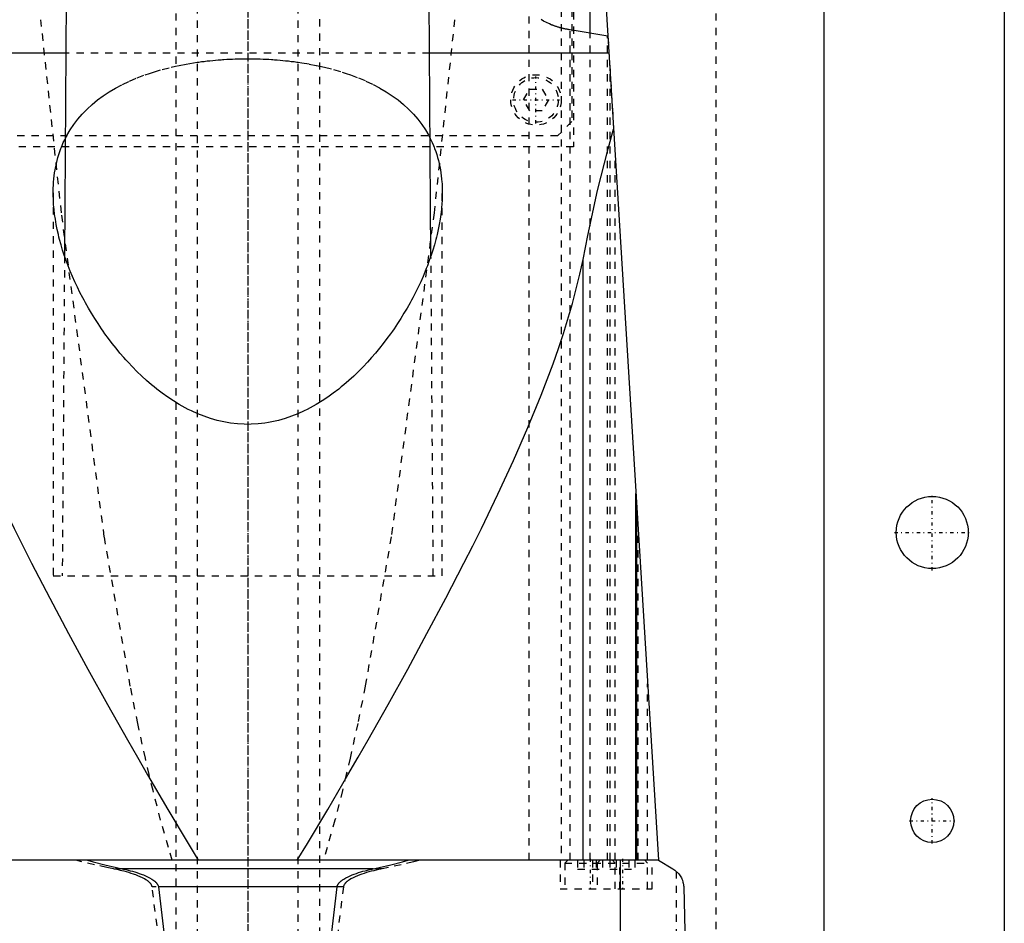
# Model space of a CAD drawing. Extents: x -105 to 105, y -97 to 359.
# Tile 6 of 9: x -32 to 105, y 68 to 194. Entities that reach past the tile are written whole.
import ezdxf

# ---------------------------------------------------------------- set-up
doc = ezdxf.new("R2010")
doc.units = 0
doc.linetypes.add('CENTER', pattern=[1.5, 0.45, -0.5, 0.05, -0.5])
doc.linetypes.add('DASHED', pattern=[2, 1, -1])
for name, color, linetype in [('AM_0', 7, 'CONTINUOUS'), ('AM_3', 7, 'DASHED'), ('AM_7', 7, 'CENTER')]:
    doc.layers.add(name, color=color, linetype=linetype)

msp = doc.modelspace()

# ---------------------------------------------------------------- linework, layer by layer
at = {"layer": 'AM_0', "color": 7, "linetype": 'CONTINUOUS'}
for p, q in [((105, 311.5), (105, 21.5)), ((80, 30), (80, 291.5)), ((47, 240), (57, 77.05)), ((47.5, 191.75), (47.5, 200.01)), ((-25.18, 196.5), (-25.43, 160.87)), ((25.43, 160.87), (25.18, 196.5)), ((49.99, 191.33), (44.74, 192.21)), ((-25.23, 189), (-50.13, 189)), ((50.13, 189), (25.23, 189)), ((46.53, 77.05), (46.53, 160.38)), ((53.88, 77.05), (53.88, 127.93)), ((54, 77.05), (54, 125.94)), ((57, 77.05), (-57, 77.05)), ((51.74, 16.5), (51.74, 77.05)), ((57, 77.05), (59, 75.85)), ((17.41, 75.85), (-17.41, 75.85)), ((12.4, 73.35), (-12.4, 73.35)), ((60.5, 73.35), (62, 16.5))]:
    msp.add_line(p, q, dxfattribs=at)
for points in [[(44.74, 192.21, 0), (44.69, 192.22, 0), (44.6, 192.24, 0), (44.5, 192.26, 0), (44.45, 192.27, 0), (44.4, 192.27, 0), (44.31, 192.29, 0), (44.21, 192.31, 0), (44.11, 192.33, 0), (44.02, 192.35, 0), (43.92, 192.37, 0), (43.88, 192.38, 0), (43.83, 192.4, 0), (43.74, 192.42, 0), (43.65, 192.44, 0), (43.55, 192.46, 0), (43.46, 192.49, 0), (43.37, 192.51, 0), (43.33, 192.52, 0), (43.28, 192.54, 0), (43.2, 192.56, 0), (43.11, 192.59, 0), (43.06, 192.6, 0), (43.02, 192.61, 0), (42.94, 192.64, 0), (42.85, 192.67, 0), (42.81, 192.68, 0), (42.77, 192.69, 0), (42.68, 192.72, 0), (42.6, 192.75, 0), (42.52, 192.78, 0), (42.44, 192.81, 0), (42.36, 192.83, 0), (42.32, 192.85, 0), (42.28, 192.86, 0), (42.2, 192.89, 0), (42.12, 192.92, 0), (41.86, 193.03, 0), (41.45, 193.22, 0), (41.06, 193.43, 0), (40.7, 193.65, 0)], [(46.53, 160.38, 0), (47.19, 163.67, 0), (48.56, 169.92, 0), (50.02, 175.73, 0), (50.78, 178.45, 0)], [(-27, 169.6, 0), (-27, 169.81, 0), (-26.99, 170.24, 0), (-26.97, 170.67, 0), (-26.96, 170.89, 0), (-26.94, 171.1, 0), (-26.91, 171.53, 0), (-26.86, 171.96, 0), (-26.8, 172.39, 0), (-26.73, 172.82, 0), (-26.65, 173.25, 0), (-26.61, 173.46, 0), (-26.56, 173.67, 0), (-26.46, 174.1, 0), (-26.34, 174.52, 0), (-26.22, 174.93, 0), (-26.08, 175.35, 0), (-25.93, 175.76, 0), (-25.85, 175.96, 0), (-25.77, 176.16, 0), (-25.6, 176.57, 0), (-25.41, 176.96, 0), (-25.31, 177.16, 0)], [(25.31, 177.16, 0), (25.41, 176.97, 0), (25.6, 176.57, 0), (25.77, 176.17, 0), (25.85, 175.96, 0), (25.93, 175.76, 0), (26.08, 175.35, 0), (26.22, 174.94, 0), (26.34, 174.52, 0), (26.46, 174.1, 0), (26.56, 173.68, 0), (26.61, 173.46, 0), (26.65, 173.25, 0), (26.73, 172.82, 0), (26.8, 172.4, 0), (26.86, 171.97, 0), (26.91, 171.54, 0), (26.94, 171.11, 0), (26.96, 170.89, 0), (26.97, 170.67, 0), (26.99, 170.24, 0), (27, 169.81, 0), (27, 169.6, 0)], [(27, 169.6, 0), (27, 169.28, 0), (26.98, 168.63, 0), (26.94, 167.97, 0), (26.91, 167.64, 0), (26.88, 167.3, 0), (26.8, 166.62, 0), (26.7, 165.94, 0), (26.58, 165.24, 0), (26.44, 164.54, 0), (26.28, 163.83, 0), (26.2, 163.47, 0), (26.11, 163.12, 0), (25.91, 162.4, 0), (25.69, 161.67, 0), (25.46, 160.95, 0), (25.2, 160.22, 0), (24.93, 159.48, 0), (24.78, 159.11, 0), (24.64, 158.75, 0), (24.33, 158.01, 0), (24, 157.28, 0), (23.83, 156.91, 0), (23.65, 156.54, 0), (23.29, 155.81, 0), (22.91, 155.07, 0), (22.72, 154.71, 0), (22.52, 154.34, 0), (22.11, 153.62, 0), (21.68, 152.9, 0), (21.24, 152.18, 0), (20.78, 151.47, 0), (20.31, 150.77, 0), (20.07, 150.42, 0), (19.82, 150.07, 0), (19.32, 149.39, 0), (18.81, 148.71, 0), (18.28, 148.05, 0), (17.74, 147.39, 0), (17.19, 146.75, 0), (16.9, 146.43, 0), (16.61, 146.11, 0), (16.01, 145.47, 0), (15.38, 144.83, 0), (14.72, 144.2, 0), (14.04, 143.58, 0), (13.34, 142.97, 0), (12.98, 142.68, 0), (12.62, 142.38, 0), (11.87, 141.81, 0), (11.1, 141.26, 0), (10.31, 140.74, 0), (9.5, 140.25, 0), (8.67, 139.79, 0), (8.25, 139.57, 0), (7.82, 139.36, 0), (6.95, 138.97, 0), (6.07, 138.62, 0), (5.17, 138.31, 0), (4.26, 138.05, 0), (3.33, 137.83, 0), (2.86, 137.75, 0), (2.39, 137.67, 0), (1.44, 137.56, 0), (0.48, 137.51, 0), (0, 137.5, 0), (-0.48, 137.51, 0), (-1.44, 137.56, 0), (-2.39, 137.67, 0), (-2.86, 137.75, 0), (-3.33, 137.83, 0), (-4.26, 138.05, 0), (-5.17, 138.31, 0), (-6.07, 138.62, 0), (-6.95, 138.97, 0), (-7.82, 139.36, 0), (-8.25, 139.57, 0), (-8.67, 139.79, 0), (-9.5, 140.25, 0), (-10.31, 140.74, 0), (-11.1, 141.26, 0), (-11.87, 141.81, 0), (-12.62, 142.38, 0), (-12.98, 142.68, 0), (-13.34, 142.97, 0), (-14.04, 143.58, 0), (-14.72, 144.2, 0), (-15.38, 144.83, 0), (-16.01, 145.47, 0), (-16.61, 146.11, 0), (-16.9, 146.43, 0), (-17.19, 146.75, 0), (-17.74, 147.39, 0), (-18.28, 148.05, 0), (-18.81, 148.71, 0), (-19.32, 149.39, 0), (-19.82, 150.07, 0), (-20.07, 150.42, 0), (-20.31, 150.77, 0), (-20.78, 151.47, 0), (-21.24, 152.18, 0), (-21.68, 152.9, 0), (-22.11, 153.62, 0), (-22.52, 154.34, 0), (-22.72, 154.71, 0), (-22.91, 155.07, 0), (-23.29, 155.81, 0), (-23.65, 156.54, 0), (-23.83, 156.91, 0), (-24, 157.28, 0), (-24.33, 158.01, 0), (-24.64, 158.75, 0), (-24.78, 159.11, 0), (-24.93, 159.48, 0), (-25.2, 160.22, 0), (-25.46, 160.95, 0), (-25.69, 161.67, 0), (-25.91, 162.4, 0), (-26.11, 163.12, 0), (-26.2, 163.47, 0), (-26.28, 163.83, 0), (-26.44, 164.54, 0), (-26.58, 165.24, 0), (-26.7, 165.94, 0), (-26.8, 166.62, 0), (-26.88, 167.3, 0), (-26.91, 167.64, 0), (-26.94, 167.97, 0), (-26.98, 168.63, 0), (-27, 169.28, 0), (-27, 169.6, 0)], [(-46.53, 160.38, 0), (-46.11, 158.34, 0), (-45.07, 154.24, 0), (-43.83, 150.11, 0), (-43.13, 148.01, 0), (-42.38, 145.88, 0), (-40.73, 141.53, 0), (-38.89, 137.05, 0), (-36.88, 132.47, 0), (-34.72, 127.8, 0), (-32.42, 123.04, 0), (-31.22, 120.64, 0), (-30, 118.23, 0), (-27.48, 113.37, 0), (-24.87, 108.47, 0), (-22.2, 103.56, 0), (-19.47, 98.65, 0), (-16.7, 93.75, 0), (-15.31, 91.32, 0), (-13.91, 88.89, 0), (-11.1, 84.09, 0), (-8.29, 79.37, 0), (-6.87, 77.05, 0)], [(6.87, 77.05, 0), (8.29, 79.37, 0), (11.1, 84.09, 0), (13.91, 88.89, 0), (15.31, 91.32, 0), (16.7, 93.75, 0), (19.47, 98.65, 0), (22.2, 103.56, 0), (24.87, 108.47, 0), (27.48, 113.37, 0), (30, 118.23, 0), (31.22, 120.64, 0), (32.42, 123.04, 0), (34.72, 127.8, 0), (36.88, 132.47, 0), (38.89, 137.05, 0), (40.73, 141.53, 0), (42.38, 145.88, 0), (43.13, 148.01, 0), (43.83, 150.11, 0), (45.07, 154.24, 0), (46.11, 158.34, 0), (46.53, 160.38, 0)], [(-22.25, 77.05, 0), (-21.46, 76.83, 0), (-19.85, 76.41, 0), (-18.23, 76.03, 0), (-17.41, 75.85, 0)], [(17.41, 75.85, 0), (18.23, 76.03, 0), (19.85, 76.41, 0), (21.46, 76.83, 0), (22.25, 77.05, 0)], [(-17.41, 75.85, 0), (-17.25, 75.82, 0), (-16.93, 75.75, 0), (-16.61, 75.67, 0), (-16.46, 75.63, 0), (-16.3, 75.59, 0), (-15.99, 75.51, 0), (-15.68, 75.41, 0), (-15.38, 75.32, 0), (-15.08, 75.22, 0), (-14.78, 75.11, 0), (-14.64, 75.06, 0), (-14.49, 75, 0), (-14.21, 74.88, 0), (-13.92, 74.75, 0), (-13.62, 74.59, 0), (-13.33, 74.43, 0), (-13.17, 74.32, 0), (-13.13, 74.29, 0), (-13.08, 74.26, 0), (-13.06, 74.24, 0), (-13.04, 74.22, 0), (-12.99, 74.19, 0), (-12.95, 74.16, 0), (-12.93, 74.14, 0), (-12.91, 74.12, 0), (-12.87, 74.09, 0), (-12.83, 74.05, 0), (-12.81, 74.04, 0), (-12.79, 74.02, 0), (-12.75, 73.98, 0), (-12.72, 73.94, 0), (-12.68, 73.9, 0), (-12.65, 73.86, 0), (-12.61, 73.82, 0), (-12.6, 73.8, 0), (-12.58, 73.78, 0), (-12.55, 73.73, 0), (-12.52, 73.68, 0), (-12.49, 73.63, 0), (-12.47, 73.58, 0), (-12.45, 73.53, 0), (-12.44, 73.51, 0), (-12.43, 73.48, 0), (-12.41, 73.43, 0), (-12.41, 73.4, 0), (-12.41, 73.39, 0), (-12.4, 73.38, 0), (-12.4, 73.38, 0), (-12.4, 73.37, 0), (-12.4, 73.36, 0), (-12.4, 73.35, 0), (-12.4, 73.35, 0)], [(12.4, 73.35, 0), (12.4, 73.35, 0), (12.4, 73.36, 0), (12.4, 73.37, 0), (12.4, 73.38, 0), (12.4, 73.38, 0), (12.41, 73.39, 0), (12.41, 73.4, 0), (12.41, 73.43, 0), (12.43, 73.48, 0), (12.44, 73.51, 0), (12.45, 73.53, 0), (12.47, 73.58, 0), (12.49, 73.63, 0), (12.52, 73.68, 0), (12.55, 73.73, 0), (12.58, 73.78, 0), (12.6, 73.8, 0), (12.61, 73.82, 0), (12.65, 73.86, 0), (12.68, 73.9, 0), (12.72, 73.94, 0), (12.75, 73.98, 0), (12.79, 74.02, 0), (12.81, 74.04, 0), (12.83, 74.05, 0), (12.87, 74.09, 0), (12.91, 74.12, 0), (12.93, 74.14, 0), (12.95, 74.16, 0), (12.99, 74.19, 0), (13.04, 74.22, 0), (13.06, 74.24, 0), (13.08, 74.26, 0), (13.13, 74.29, 0), (13.17, 74.32, 0), (13.33, 74.43, 0), (13.62, 74.59, 0), (13.92, 74.75, 0), (14.21, 74.88, 0), (14.49, 75, 0), (14.64, 75.06, 0), (14.78, 75.11, 0), (15.08, 75.22, 0), (15.38, 75.32, 0), (15.68, 75.41, 0), (15.99, 75.51, 0), (16.3, 75.59, 0), (16.46, 75.63, 0), (16.61, 75.67, 0), (16.93, 75.75, 0), (17.25, 75.82, 0), (17.41, 75.85, 0)], [(59, 75.85, 0), (59.29, 75.66, 0), (59.83, 75.14, 0), (60.11, 74.74, 0), (60.18, 74.6, 0), (60.25, 74.45, 0), (60.29, 74.36, 0), (60.33, 74.26, 0), (60.4, 74.02, 0), (60.44, 73.85, 0), (60.45, 73.79, 0), (60.46, 73.73, 0), (60.47, 73.69, 0), (60.47, 73.65, 0), (60.48, 73.61, 0), (60.48, 73.59, 0), (60.48, 73.57, 0), (60.49, 73.57, 0), (60.49, 73.56, 0), (60.49, 73.54, 0), (60.49, 73.52, 0), (60.49, 73.5, 0), (60.49, 73.48, 0), (60.49, 73.45, 0), (60.5, 73.44, 0), (60.5, 73.43, 0), (60.5, 73.41, 0), (60.5, 73.41, 0), (60.5, 73.4, 0), (60.5, 73.4, 0), (60.5, 73.4, 0), (60.5, 73.39, 0), (60.5, 73.39, 0), (60.5, 73.38, 0), (60.5, 73.38, 0), (60.5, 73.37, 0), (60.5, 73.37, 0), (60.5, 73.37, 0), (60.5, 73.36, 0), (60.5, 73.35, 0), (60.5, 73.35, 0)], [(-12.4, 73.35, 0), (-10.36, 56.04, 0)], [(10.36, 56.04, 0), (12.4, 73.35, 0)]]:
    msp.add_polyline3d(points, dxfattribs=at)
for centre, radius in [((95, 122.5), 5), ((95, 82.5), 3)]:
    msp.add_circle(centre, radius, dxfattribs=at)
at = {"layer": 'AM_3', "color": 6, "linetype": 'DASHED'}
for p, q in [((-7, 307.5), (-7, -77.5)), ((7, -77.5), (7, 307.5)), ((65, 37.5), (65, 292.5)), ((43.5, 247.02), (43.5, 77.05)), ((45, 245.02), (45, 179.5)), ((45.21, 244.67), (45.21, 176)), ((-10, 212.5), (-10, -25.3)), ((10, -25.3), (10, 212.5)), ((39, 196.08), (39, 77.05)), ((44.74, 77.05), (44.74, 192.21)), ((47.5, 77.05), (47.5, 191.75)), ((49.95, 77.05), (49.95, 191.34)), ((49.99, 191.33), (50.78, 178.45)), ((25.23, 189), (-25.23, 189)), ((50.31, 77.05), (50.31, 186.12)), ((38.27, 182.5), (39.13, 184)), ((39.13, 184), (40.87, 184)), ((40.87, 184), (41.73, 182.5)), ((39.13, 181), (38.27, 182.5)), ((41.73, 182.5), (40.87, 181)), ((40.87, 181), (39.13, 181)), ((45, 179.5), (43, 177.5)), ((43, 177.5), (-43, 177.5)), ((45.21, 176), (-45.21, 176)), ((51, 77.05), (51, 174.82)), ((-27, 169.6), (-27, 116.5)), ((27, 116.5), (27, 169.6)), ((-25.43, 160.87), (-25.75, 116.5)), ((25.75, 116.5), (25.43, 160.87)), ((54.2, 77.05), (54.2, 122.75)), ((-27, 116.5), (27, 116.5)), ((55.5, 77.05), (55.5, 101.49)), ((43.35, 77.05), (43.35, 73.05)), ((44.4, 77.05), (44, 76.65)), ((44, 76.65), (44, 73.05)), ((44, 76.65), (55.5, 76.65)), ((45.77, 77.05), (45.77, 75.8)), ((46.63, 77.05), (46.63, 75.8)), ((47.85, 77.05), (47.85, 73.05)), ((48.37, 77.05), (48.37, 75.8)), ((48.9, 77.05), (48.5, 76.65)), ((48.5, 76.65), (48.5, 73.05)), ((49.23, 77.05), (49.23, 75.8)), ((50.27, 77.05), (50.27, 75.8)), ((51, 76.65), (50.6, 77.05)), ((51, 73.05), (51, 76.65)), ((51.13, 77.05), (51.13, 75.8)), ((51.65, 73.05), (51.65, 77.05)), ((52.87, 77.05), (52.87, 75.8)), ((53.73, 77.05), (53.73, 75.8)), ((55.5, 76.65), (55.1, 77.05)), ((55.5, 73.05), (55.5, 76.65)), ((56.15, 73.05), (56.15, 77.05)), ((18.65, 75.85), (-18.65, 75.85)), ((45.77, 75.8), (49.23, 75.8)), ((50.27, 75.8), (53.73, 75.8)), ((59.5, 16.5), (59.5, 75.49)), ((13.28, 73.35), (-13.28, 73.35)), ((43.35, 73.05), (56.15, 73.05))]:
    msp.add_line(p, q, dxfattribs=at)
for points in [[(-10.49, 77.05, 0), (-11.02, 78.81, 0), (-12.09, 82.59, 0), (-13.15, 86.72, 0), (-13.68, 88.91, 0), (-14.21, 91.19, 0), (-15.26, 96.01, 0), (-16.3, 101.17, 0), (-19.91, 121.9, 0), (-25.86, 166.85, 0), (-28.71, 193.62, 0)], [(28.71, 193.62, 0), (25.86, 166.85, 0), (19.91, 121.9, 0), (16.3, 101.17, 0), (15.26, 96.01, 0), (14.21, 91.19, 0), (13.68, 88.91, 0), (13.15, 86.72, 0), (12.09, 82.59, 0), (11.02, 78.81, 0), (10.49, 77.05, 0)], [(-10.01, 187.18, 0), (-9.52, 187.29, 0), (-8.53, 187.48, 0), (-7.52, 187.65, 0), (-7.01, 187.73, 0)], [(-7.01, 187.73, 0), (-6.81, 187.75, 0), (-6.43, 187.81, 0), (-6.04, 187.85, 0), (-5.85, 187.88, 0), (-5.65, 187.9, 0), (-5.26, 187.94, 0), (-4.87, 187.98, 0), (-4.48, 188.02, 0), (-4.09, 188.05, 0), (-3.7, 188.08, 0), (-3.5, 188.1, 0), (-3.31, 188.11, 0), (-2.92, 188.13, 0), (-2.52, 188.16, 0), (-2.13, 188.17, 0), (-1.74, 188.19, 0), (-1.35, 188.2, 0), (-1.16, 188.21, 0), (-0.97, 188.21, 0), (-0.58, 188.22, 0), (-0.19, 188.22, 0), (0, 188.22, 0)], [(0, 188.22, 0), (0.19, 188.22, 0), (0.58, 188.22, 0), (0.96, 188.21, 0), (1.16, 188.21, 0), (1.35, 188.2, 0), (1.74, 188.19, 0), (2.13, 188.17, 0), (2.52, 188.16, 0), (2.91, 188.14, 0), (3.3, 188.11, 0), (3.5, 188.1, 0), (3.69, 188.08, 0), (4.09, 188.05, 0), (4.48, 188.02, 0), (4.87, 187.98, 0), (5.26, 187.94, 0), (5.65, 187.9, 0), (5.84, 187.88, 0), (6.04, 187.85, 0), (6.43, 187.81, 0), (6.81, 187.75, 0), (7.01, 187.73, 0)], [(7.01, 187.73, 0), (7.52, 187.65, 0), (8.53, 187.48, 0), (9.52, 187.29, 0), (10.01, 187.18, 0)], [(-25.31, 177.16, 0), (-25.11, 177.56, 0), (-24.65, 178.34, 0), (-24.14, 179.1, 0), (-23.87, 179.47, 0), (-23.58, 179.84, 0), (-22.97, 180.54, 0), (-22.31, 181.22, 0), (-21.61, 181.87, 0), (-20.85, 182.49, 0), (-20.06, 183.07, 0), (-19.65, 183.35, 0), (-19.22, 183.62, 0), (-18.34, 184.14, 0), (-17.4, 184.64, 0), (-16.4, 185.12, 0), (-15.34, 185.57, 0), (-14.24, 185.99, 0), (-13.66, 186.18, 0), (-13.08, 186.37, 0), (-11.88, 186.72, 0), (-10.64, 187.04, 0), (-10.01, 187.18, 0)], [(10.01, 187.18, 0), (10.65, 187.04, 0), (11.89, 186.72, 0), (13.09, 186.37, 0), (13.68, 186.18, 0), (14.25, 185.98, 0), (15.35, 185.56, 0), (16.41, 185.12, 0), (17.4, 184.64, 0), (18.33, 184.15, 0), (19.21, 183.63, 0), (19.64, 183.35, 0), (20.06, 183.07, 0), (20.86, 182.49, 0), (21.61, 181.87, 0), (22.32, 181.22, 0), (22.98, 180.54, 0), (23.59, 179.83, 0), (23.87, 179.47, 0), (24.14, 179.1, 0), (24.65, 178.34, 0), (25.11, 177.56, 0), (25.31, 177.16, 0)], [(-18.65, 75.85, 0), (-19.54, 76.03, 0), (-21.29, 76.41, 0), (-23.02, 76.83, 0), (-23.87, 77.05, 0)], [(23.87, 77.05, 0), (23.02, 76.83, 0), (21.29, 76.41, 0), (19.54, 76.03, 0), (18.65, 75.85, 0)], [(-13.28, 73.35, 0), (-13.28, 73.35, 0), (-13.28, 73.36, 0), (-13.28, 73.37, 0), (-13.28, 73.38, 0), (-13.28, 73.38, 0), (-13.28, 73.39, 0), (-13.29, 73.4, 0), (-13.29, 73.41, 0), (-13.29, 73.42, 0), (-13.29, 73.43, 0), (-13.29, 73.43, 0), (-13.29, 73.44, 0), (-13.3, 73.45, 0), (-13.3, 73.46, 0), (-13.3, 73.47, 0), (-13.31, 73.47, 0), (-13.31, 73.48, 0), (-13.31, 73.49, 0), (-13.31, 73.49, 0), (-13.31, 73.5, 0), (-13.32, 73.51, 0), (-13.32, 73.52, 0), (-13.33, 73.54, 0), (-13.35, 73.59, 0), (-13.38, 73.65, 0), (-13.41, 73.7, 0), (-13.45, 73.74, 0), (-13.48, 73.79, 0), (-13.5, 73.81, 0), (-13.52, 73.84, 0), (-13.56, 73.88, 0), (-13.59, 73.92, 0), (-13.63, 73.96, 0), (-13.67, 74, 0), (-13.71, 74.03, 0), (-13.74, 74.05, 0), (-13.76, 74.07, 0), (-13.8, 74.11, 0), (-13.84, 74.14, 0), (-13.87, 74.16, 0), (-13.89, 74.17, 0), (-13.94, 74.21, 0), (-13.98, 74.24, 0), (-14.01, 74.26, 0), (-14.03, 74.27, 0), (-14.08, 74.31, 0), (-14.13, 74.34, 0), (-14.31, 74.44, 0), (-14.62, 74.61, 0), (-14.93, 74.76, 0), (-15.24, 74.89, 0), (-15.54, 75.01, 0), (-15.7, 75.06, 0), (-15.85, 75.12, 0), (-16.17, 75.22, 0), (-16.49, 75.32, 0), (-16.81, 75.42, 0), (-17.14, 75.51, 0), (-17.48, 75.59, 0), (-17.64, 75.63, 0), (-17.81, 75.67, 0), (-18.15, 75.75, 0), (-18.49, 75.82, 0), (-18.65, 75.85, 0)], [(18.65, 75.85, 0), (18.49, 75.82, 0), (18.15, 75.75, 0), (17.81, 75.67, 0), (17.64, 75.63, 0), (17.48, 75.59, 0), (17.14, 75.51, 0), (16.81, 75.42, 0), (16.49, 75.32, 0), (16.17, 75.22, 0), (15.85, 75.12, 0), (15.7, 75.06, 0), (15.54, 75.01, 0), (15.24, 74.89, 0), (14.93, 74.76, 0), (14.62, 74.61, 0), (14.31, 74.44, 0), (14.13, 74.34, 0), (14.08, 74.31, 0), (14.03, 74.27, 0), (14.01, 74.26, 0), (13.98, 74.24, 0), (13.94, 74.21, 0), (13.89, 74.17, 0), (13.87, 74.16, 0), (13.84, 74.14, 0), (13.8, 74.11, 0), (13.76, 74.07, 0), (13.74, 74.05, 0), (13.71, 74.03, 0), (13.67, 74, 0), (13.63, 73.96, 0), (13.59, 73.92, 0), (13.56, 73.88, 0), (13.52, 73.84, 0), (13.5, 73.81, 0), (13.48, 73.79, 0), (13.45, 73.74, 0), (13.41, 73.7, 0), (13.38, 73.65, 0), (13.35, 73.59, 0), (13.33, 73.54, 0), (13.32, 73.52, 0), (13.32, 73.51, 0), (13.31, 73.5, 0), (13.31, 73.49, 0), (13.31, 73.49, 0), (13.31, 73.48, 0), (13.31, 73.47, 0), (13.3, 73.47, 0), (13.3, 73.46, 0), (13.3, 73.45, 0), (13.29, 73.44, 0), (13.29, 73.43, 0), (13.29, 73.43, 0), (13.29, 73.42, 0), (13.29, 73.41, 0), (13.29, 73.4, 0), (13.28, 73.39, 0), (13.28, 73.38, 0), (13.28, 73.38, 0), (13.28, 73.37, 0), (13.28, 73.36, 0), (13.28, 73.35, 0), (13.28, 73.35, 0)], [(-11.09, 56.03, 0), (-13.28, 73.35, 0)], [(13.28, 73.35, 0), (11.09, 56.03, 0)]]:
    msp.add_polyline3d(points, dxfattribs=at)
for radius in [3.5, 3.1]:
    msp.add_circle((40, 182.5), radius, dxfattribs=at)
at = {"layer": 'AM_7', "color": 4, "linetype": 'CENTER'}
for p, q in [((0, 334.05), (0, -16.93)), ((0, 326.75), (0, -96.75)), ((0, 242.7), (0, -37.19)), ((40, 179.25), (40, 185.75)), ((36.75, 182.5), (43.25, 182.5)), ((95, 117.25), (95, 127.75)), ((89.75, 122.5), (100.25, 122.5)), ((95, 79.35), (95, 85.65)), ((91.85, 82.5), (98.15, 82.5)), ((47.5, 77.25), (47.5, 72.85)), ((52, 77.25), (52, 72.85))]:
    msp.add_line(p, q, dxfattribs=at)

doc.saveas('drawing.dxf')
